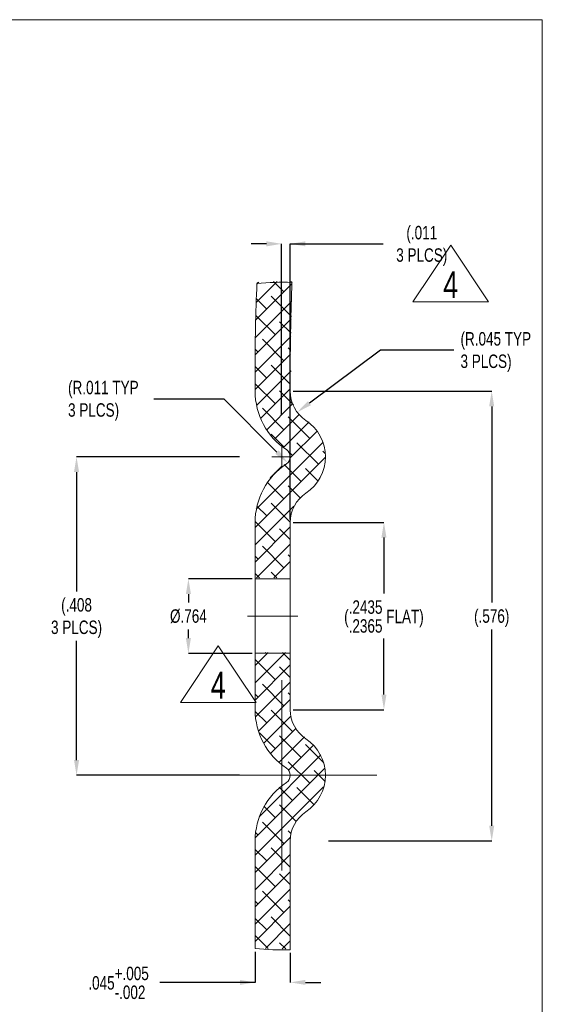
# Model space of a CAD drawing. Header units: inches. Extents: x 0 to 70.1, y 0 to 32.
# Tile 19 of 19: x 59.2 to 69.9, y 11.8 to 32. Entities that reach past the tile are written whole.
import ezdxf

# ---------------------------------------------------------------- set-up
doc = ezdxf.new("R2010")
doc.units = ezdxf.units.IN
doc.header["$LTSCALE"] = 4
doc.header["$MEASUREMENT"] = 0
doc.header["$PDSIZE"] = -1
doc.linetypes.add('CENTERX2', pattern=[0.8, 0.5, -0.1, 0.1, -0.1])
for name, color, linetype in [('BORDER', 7, 'Continuous'), ('CENTER', 4, 'Continuous'), ('DIMS', 150, 'Continuous'), ('GEOMETRY', 3, 'Continuous'), ('HATCH', 252, 'Continuous')]:
    doc.layers.add(name, color=color, linetype=linetype)
doc.styles.add('SLDTEXTSTYLE0', font='TXT', dxfattribs={"width": 0.75})
doc.dimstyles.new('SLDDIMSTYLE11', dxfattribs={"dimtxt": 0.551181, "dimasz": 0.624, "dimexe": 0, "dimexo": 0.0625, "dimgap": 0.137795, "dimtad": 0, "dimtih": 1, "dimtoh": 1, "dimdec": 3, "dimlfac": 0.0625, "dimrnd": 1e-09, "dimzin": 12, "dimdsep": 46, "dimtxsty": 'SLDTEXTSTYLE0', "dimsah": 1, "dimcen": 0.09, "dimadec": 0, "dimazin": 3, "dimtfac": 1, "dimtdec": 3, "dimtofl": 0, "dimtmove": 0, "dimatfit": 3, "dimfxl": 1, "dimfrac": 2, "dimtolj": 1, "dimtzin": 12, "dimarcsym": 0})
doc.dimstyles.new('SLDDIMSTYLE12', dxfattribs={"dimtxt": 0.551181, "dimasz": 0.624, "dimexe": 0, "dimexo": 0.0625, "dimgap": 0.137795, "dimtad": 0, "dimtih": 1, "dimtoh": 1, "dimdec": 3, "dimlfac": 0.0625, "dimrnd": 1e-09, "dimzin": 12, "dimdsep": 46, "dimtxsty": 'SLDTEXTSTYLE0', "dimsah": 1, "dimcen": 0, "dimadec": 0, "dimazin": 3, "dimtfac": 1, "dimtdec": 3, "dimtofl": 0, "dimtmove": 1, "dimatfit": 3, "dimfxl": 1, "dimfrac": 2, "dimtolj": 1, "dimtzin": 12, "dimarcsym": 0})
doc.dimstyles.new('SLDDIMSTYLE13', dxfattribs={"dimtxt": 0.551181, "dimasz": 0.624, "dimexe": 0, "dimexo": 0.0625, "dimgap": 0.137795, "dimtad": 0, "dimtih": 1, "dimtoh": 1, "dimdec": 3, "dimlfac": 0.0625, "dimrnd": 1e-09, "dimzin": 12, "dimdsep": 46, "dimtxsty": 'SLDTEXTSTYLE0', "dimsah": 1, "dimcen": 0.09, "dimadec": 0, "dimazin": 3, "dimtfac": 1, "dimtdec": 3, "dimtmove": 0, "dimatfit": 0, "dimfxl": 1, "dimfrac": 2, "dimtolj": 1, "dimtzin": 12, "dimarcsym": 0})
doc.dimstyles.new('SLDDIMSTYLE14', dxfattribs={"dimtxt": 0.551181, "dimasz": 0.624, "dimexe": 0, "dimexo": 0.0625, "dimgap": 0.137795, "dimtad": 0, "dimtih": 1, "dimtoh": 1, "dimdec": 3, "dimlfac": 0.0625, "dimrnd": 1e-09, "dimzin": 4, "dimdsep": 46, "dimtxsty": 'SLDTEXTSTYLE0', "dimsah": 1, "dimcen": 0.09, "dimadec": 0, "dimazin": 1, "dimtfac": 1, "dimtdec": 3, "dimtofl": 0, "dimtmove": 0, "dimatfit": 3, "dimfxl": 1, "dimfrac": 2, "dimtolj": 1, "dimtzin": 12, "dimarcsym": 0})
doc.dimstyles.new('SLDDIMSTYLE15', dxfattribs={"dimtxt": 0.551181, "dimasz": 0.624, "dimexe": 0, "dimexo": 0.0625, "dimgap": 0.137795, "dimtad": 0, "dimtih": 1, "dimtoh": 1, "dimdec": 4, "dimlfac": 0.0625, "dimrnd": 1e-09, "dimzin": 4, "dimdsep": 46, "dimtxsty": 'SLDTEXTSTYLE0', "dimsah": 1, "dimcen": 0.09, "dimadec": 0, "dimazin": 1, "dimlim": 1, "dimtp": 0.0035, "dimtm": 0.0035, "dimtfac": 1, "dimtdec": 4, "dimtmove": 0, "dimatfit": 0, "dimfxl": 1, "dimfrac": 2, "dimtolj": 1, "dimtzin": 12, "dimarcsym": 0})
doc.dimstyles.new('SLDDIMSTYLE16', dxfattribs={"dimtxt": 0.551181, "dimasz": 0.624, "dimexe": 0, "dimexo": 0.0625, "dimgap": 0.137795, "dimtad": 0, "dimtih": 1, "dimtoh": 1, "dimdec": 3, "dimlfac": 0.0625, "dimrnd": 1e-09, "dimzin": 12, "dimdsep": 46, "dimtxsty": 'SLDTEXTSTYLE0', "dimsah": 1, "dimcen": 0.09, "dimadec": 0, "dimazin": 3, "dimtol": 1, "dimtp": 0.005, "dimtm": 0.002, "dimtfac": 1, "dimtdec": 3, "dimtofl": 0, "dimtmove": 0, "dimatfit": 3, "dimfxl": 1, "dimfrac": 2, "dimtolj": 1, "dimtzin": 12, "dimarcsym": 0})
doc.dimstyles.new('SLDDIMSTYLE17', dxfattribs={"dimtxt": 0.551181, "dimasz": 0.624, "dimexe": 0, "dimexo": 0.0625, "dimgap": 0.137795, "dimtad": 0, "dimtih": 1, "dimtoh": 1, "dimdec": 3, "dimlfac": 0.5, "dimrnd": 1e-09, "dimzin": 12, "dimdsep": 46, "dimtxsty": 'SLDTEXTSTYLE0', "dimsah": 1, "dimcen": 0.09, "dimadec": 0, "dimazin": 3, "dimtfac": 1, "dimtdec": 3, "dimtofl": 0, "dimtmove": 0, "dimatfit": 3, "dimfxl": 1, "dimfrac": 2, "dimtolj": 1, "dimtzin": 12, "dimarcsym": 0})

# ---------------------------------------------------------------- blocks, each defined once
blk = doc.blocks.new('SW_SYMBOL_T#_4')
at = {"color": 0, "linetype": 'Continuous', "lineweight": 0}
for p, q in [((-47.2, 0), (126, 259.8)), ((126, 259.8), (299.2, 0)), ((-47.2, 0), (299.2, 0))]:
    blk.add_line(p, q, dxfattribs=at)
at = {"color": 0, "linetype": 'Continuous', "lineweight": 0, "insert": (126, 78.7), "char_height": 123.3, "attachment_point": 5, "style": 'SLDTEXTSTYLE0'}
blk.add_mtext('4', dxfattribs=at)
blk = doc.blocks.new('SW_HATCH_0')
at = {"color": 0, "linetype": 'Continuous', "lineweight": 18}
for p, q in [((-0.044, -1.458), (1.437, 0.023)), ((-0.022, -0.729), (0.829, 0.122)), ((0, 0), (0.085, 0.085)), ((0.048, 0.048), (0.016, 0.08)), ((1.109, -0.306), (0.685, 0.118)), ((1.438, 0.072), (1.388, 0.122)), ((-0.06, -2.181), (1.423, -0.698)), ((0.402, -1.013), (-0.018, -0.593)), ((1.411, -1.315), (0.578, -0.482)), ((-0.067, -2.895), (1.409, -1.42)), ((0.755, -2.073), (-0.039, -1.28)), ((1.397, -2.008), (0.932, -1.543)), ((1.109, -3.134), (0.225, -2.25)), ((0.048, -2.78), (-0.064, -2.668)), ((1.383, -2.702), (1.285, -2.604)), ((-0.072, -4.315), (1.38, -2.862)), ((0.402, -3.841), (-0.071, -3.368)), ((-0.006, -4.956), (1.399, -3.551)), ((1.368, -4.1), (0.578, -3.311)), ((0.755, -4.902), (-0.072, -4.074)), ((0.166, -5.49), (1.368, -4.289)), ((1.495, -4.934), (0.932, -4.371)), ((1.109, -5.962), (0.225, -5.078)), ((0.416, -5.948), (1.475, -4.889)), ((0.732, -6.339), (1.751, -5.32)), ((1.11, -6.669), (2.141, -5.637)), ((2.169, -6.316), (1.285, -5.432)), ((1.353, -7.132), (2.482, -6.003)), ((1.103, -6.664), (0.578, -6.139)), ((-0.028, -9.221), (2.718, -6.474)), ((2.523, -7.377), (1.639, -6.493)), ((2.806, -6.953), (2.7, -6.846)), ((-0.072, -9.972), (2.807, -7.093)), ((1.462, -7.023), (1.344, -6.904)), ((0.545, -7.94), (1.026, -7.459)), ((1.816, -8.084), (1.12, -7.388)), ((2.49, -8.051), (1.993, -7.553)), ((0.755, -7.73), (0.741, -7.716)), ((1.109, -8.791), (0.424, -8.106)), ((1.76, -8.735), (1.285, -8.26)), ((-0.072, -10.679), (1.511, -9.095)), ((0.402, -9.498), (-0.003, -9.093)), ((1.368, -9.757), (0.578, -8.968)), ((0.755, -10.559), (-0.072, -9.731)), ((-0.072, -11.386), (1.368, -9.946)), ((1.368, -10.464), (0.932, -10.028)), ((-0.013, -12.034), (1.368, -10.653)), ((1.109, -11.619), (0.225, -10.735)), ((0.048, -11.266), (-0.072, -11.145)), ((1.368, -11.171), (1.285, -11.089)), ((0.694, -12.034), (1.368, -11.36)), ((0.109, -12.034), (-0.072, -11.852)), ((0.816, -12.034), (0.578, -11.796)), ((-0.072, -15.629), (0.466, -15.09)), ((-0.072, -16.336), (1.173, -15.09)), ((0.402, -15.155), (0.337, -15.09)), ((1.368, -15.414), (1.044, -15.09)), ((0.755, -16.215), (-0.072, -15.388)), ((-0.072, -17.043), (1.368, -15.603)), ((1.368, -16.121), (0.932, -15.685)), ((-0.053, -17.731), (1.368, -16.31)), ((1.109, -17.276), (0.225, -16.392)), ((0.048, -16.923), (-0.072, -16.802)), ((1.368, -16.828), (1.285, -16.746)), ((0.075, -18.31), (1.368, -17.017)), ((0.402, -17.983), (-0.07, -17.511)), ((0.291, -18.801), (1.398, -17.694)), ((1.462, -18.337), (0.578, -17.453)), ((0.755, -19.044), (0.103, -18.392)), ((0.576, -19.223), (1.605, -18.194)), ((0.925, -19.581), (1.949, -18.558)), ((1.816, -19.397), (0.932, -18.514)), ((1.312, -19.901), (2.335, -18.879)), ((2.744, -19.619), (1.993, -18.867)), ((0.089, -21.831), (2.622, -19.298)), ((2.169, -20.458), (1.285, -19.574)), ((-0.071, -22.699), (2.79, -19.838)), ((2.786, -20.368), (2.346, -19.928)), ((-0.072, -23.407), (2.734, -20.601)), ((1.462, -21.165), (0.911, -20.614)), ((2.322, -21.318), (1.639, -20.635)), ((1.595, -22.005), (0.932, -21.342)), ((0.755, -21.872), (0.281, -21.399)), ((1.109, -22.933), (0.225, -22.049)), ((0.048, -22.579), (-0.056, -22.475)), ((1.393, -22.511), (1.285, -22.403)), ((-0.072, -24.114), (1.372, -22.67)), ((0.402, -23.64), (-0.072, -23.166)), ((-0.072, -24.821), (1.368, -23.381)), ((1.368, -23.899), (0.578, -23.11)), ((0.755, -24.701), (-0.072, -23.873)), ((-0.072, -25.528), (1.368, -24.088)), ((1.368, -24.606), (0.932, -24.17)), ((-0.072, -26.235), (1.368, -24.795)), ((1.109, -25.761), (0.225, -24.877)), ((0.048, -25.408), (-0.072, -25.287)), ((1.368, -25.313), (1.285, -25.231)), ((-0.072, -26.942), (1.368, -25.502)), ((0.402, -26.468), (-0.072, -25.995)), ((0.35, -27.227), (1.368, -26.209)), ((1.368, -26.727), (0.578, -25.938)), ((0.459, -27.233), (-0.072, -26.702)), ((1.182, -27.249), (0.932, -26.999)), ((1.036, -27.248), (1.368, -26.917))]:
    blk.add_line(p, q, dxfattribs=at)
at = {"color": 0, "linetype": 'Continuous', "lineweight": 18, "flags": 128}
blk.add_lwpolyline([(-0.072, -3.608), (-0.04, -3.576), (1.394, -2.141)], dxfattribs=at)
blk = doc.blocks.new('*D82')
at = {"layer": 'Defpoints', "color": 0}
for p in [(65.484, 24.384), (64.907, 23.953)]:
    blk.add_point(p, dxfattribs=at)
at = {"layer": 'DIMS', "color": 0, "linetype": 'Continuous', "lineweight": -2}
for p, q in [((66.615, 25.228), (65.157, 24.14)), ((68.116, 25.228), (66.615, 25.228))]:
    blk.add_line(p, q, dxfattribs=at)
at = {"layer": 'DIMS', "color": 0}
blk.add_solid([(65.126, 24.181), (65.188, 24.098), (64.907, 23.953)], dxfattribs=at)
at = {"layer": 'DIMS', "color": 0, "lineweight": 18, "insert": (68.253, 25.596), "char_height": 0.276, "attachment_point": 1, "style": 'SLDTEXTSTYLE0'}
blk.add_mtext('\\A1;(R.045 TYP\\P3 PLCS)', dxfattribs=at)
blk = doc.blocks.new('*D83')
at = {"layer": 'Defpoints', "color": 0}
for p in [(63.788, 23.039), (60.385, 16.509), (63.788, 16.509)]:
    blk.add_point(p, dxfattribs=at)
at = {"layer": 'DIMS', "color": 0, "linetype": 'Continuous', "lineweight": -2}
for p, q in [((63.726, 23.039), (60.385, 23.039)), ((60.385, 22.727), (60.385, 20.28)), ((60.385, 16.821), (60.385, 19.268)), ((63.726, 16.509), (60.385, 16.509))]:
    blk.add_line(p, q, dxfattribs=at)
at = {"layer": 'DIMS', "color": 0}
for points in [[(60.437, 22.727), (60.333, 22.727), (60.385, 23.039)], [(60.333, 16.821), (60.437, 16.821), (60.385, 16.509)]]:
    blk.add_solid(points, dxfattribs=at)
at = {"layer": 'DIMS', "color": 0, "lineweight": 18, "insert": (60.385, 20.142), "char_height": 0.276, "attachment_point": 2, "style": 'SLDTEXTSTYLE0'}
blk.add_mtext('\\A1;(.408\\P3 PLCS)', dxfattribs=at)
blk = doc.blocks.new('*D84')
at = {"layer": 'Defpoints', "color": 0}
for p in [(64.588, 23.039), (64.712, 22.914)]:
    blk.add_point(p, dxfattribs=at)
at = {"layer": 'DIMS', "color": 0, "linetype": 'Continuous', "lineweight": -2}
for p, q in [((61.97, 24.229), (63.402, 24.229)), ((63.402, 24.229), (64.492, 23.135))]:
    blk.add_line(p, q, dxfattribs=at)
at = {"layer": 'DIMS', "color": 0}
blk.add_solid([(64.455, 23.099), (64.529, 23.172), (64.712, 22.914)], dxfattribs=at)
at = {"layer": 'DIMS', "color": 0, "lineweight": 18, "insert": (60.211, 24.597), "char_height": 0.276, "attachment_point": 1, "style": 'SLDTEXTSTYLE0'}
blk.add_mtext('\\A1;(R.011 TYP\\P3 PLCS)', dxfattribs=at)
blk = doc.blocks.new('*D85')
at = {"layer": 'Defpoints', "color": 0}
for p in [(64.764, 27.405), (64.588, 23.839), (64.764, 21.694)]:
    blk.add_point(p, dxfattribs=at)
at = {"layer": 'DIMS', "color": 0, "linetype": 'Continuous', "lineweight": -2}
for p, q in [((64.276, 27.405), (63.964, 27.405)), ((64.588, 23.901), (64.588, 27.405)), ((64.764, 21.757), (64.764, 27.405)), ((64.764, 27.405), (66.666, 27.405)), ((65.076, 27.405), (65.388, 27.405))]:
    blk.add_line(p, q, dxfattribs=at)
at = {"layer": 'DIMS', "color": 0}
for points in [[(64.276, 27.353), (64.276, 27.457), (64.588, 27.405)], [(65.076, 27.457), (65.076, 27.353), (64.764, 27.405)]]:
    blk.add_solid(points, dxfattribs=at)
at = {"layer": 'DIMS', "color": 0, "lineweight": 18, "insert": (67.459, 27.773), "char_height": 0.276, "attachment_point": 2, "style": 'SLDTEXTSTYLE0'}
blk.add_mtext('\\A1;(.011\\P3 PLCS)', dxfattribs=at)
blk = doc.blocks.new('*D86')
at = {"layer": 'Defpoints', "color": 0}
for p in [(64.764, 21.694), (64.764, 17.854), (66.684, 17.854)]:
    blk.add_point(p, dxfattribs=at)
at = {"layer": 'DIMS', "color": 0, "linetype": 'Continuous', "lineweight": -2}
for p, q in [((64.827, 21.694), (66.684, 21.694)), ((66.684, 21.382), (66.684, 20.234)), ((66.684, 18.166), (66.684, 19.314)), ((64.827, 17.854), (66.684, 17.854))]:
    blk.add_line(p, q, dxfattribs=at)
at = {"layer": 'DIMS', "color": 0}
for points in [[(66.736, 21.382), (66.632, 21.382), (66.684, 21.694)], [(66.632, 18.166), (66.736, 18.166), (66.684, 17.854)]]:
    blk.add_solid(points, dxfattribs=at)
at = {"layer": 'DIMS', "color": 0, "lineweight": 18, "insert": (66.684, 20.096), "char_height": 0.276, "attachment_point": 2, "style": 'SLDTEXTSTYLE0'}
blk.add_mtext('\\A1;(\\S.2435^ .2365; FLAT)', dxfattribs=at)
blk = doc.blocks.new('*D87')
at = {"layer": 'Defpoints', "color": 0}
for p in [(64.044, 12.957), (64.764, 12.932), (64.044, 12.264)]:
    blk.add_point(p, dxfattribs=at)
at = {"layer": 'DIMS', "color": 0, "linetype": 'Continuous', "lineweight": -2}
for p, q in [((64.044, 12.894), (64.044, 12.264)), ((64.764, 12.869), (64.764, 12.264)), ((64.044, 12.264), (62.091, 12.264)), ((63.732, 12.264), (63.42, 12.264)), ((65.076, 12.264), (65.388, 12.264))]:
    blk.add_line(p, q, dxfattribs=at)
at = {"layer": 'DIMS', "color": 0}
for points in [[(63.732, 12.212), (63.732, 12.316), (64.044, 12.264)], [(65.076, 12.316), (65.076, 12.212), (64.764, 12.264)]]:
    blk.add_solid(points, dxfattribs=at)
at = {"layer": 'DIMS', "color": 0, "lineweight": 18, "insert": (61.246, 12.586), "char_height": 0.276, "attachment_point": 2, "style": 'SLDTEXTSTYLE0'}
blk.add_mtext('\\A1;.045\\S+.005^ -.002;', dxfattribs=at)
blk = doc.blocks.new('*D88')
at = {"layer": 'Defpoints', "color": 0}
for p in [(64.764, 24.384), (65.484, 15.164), (68.892, 15.164)]:
    blk.add_point(p, dxfattribs=at)
at = {"layer": 'DIMS', "color": 0, "linetype": 'Continuous', "lineweight": -2}
for p, q in [((64.827, 24.384), (68.892, 24.384)), ((68.892, 24.072), (68.892, 20.05)), ((68.892, 15.476), (68.892, 19.498)), ((65.547, 15.164), (68.892, 15.164))]:
    blk.add_line(p, q, dxfattribs=at)
at = {"layer": 'DIMS', "color": 0}
for points in [[(68.944, 24.072), (68.84, 24.072), (68.892, 24.384)], [(68.84, 15.476), (68.944, 15.476), (68.892, 15.164)]]:
    blk.add_solid(points, dxfattribs=at)
at = {"layer": 'DIMS', "color": 0, "lineweight": 18, "insert": (68.892, 19.912), "char_height": 0.276, "attachment_point": 2, "style": 'SLDTEXTSTYLE0'}
blk.add_mtext('\\A1;(.576)', dxfattribs=at)
blk = doc.blocks.new('*D89')
at = {"layer": 'Defpoints', "color": 0}
for p in [(64.044, 20.538), (62.677, 19.01), (64.044, 19.01)]:
    blk.add_point(p, dxfattribs=at)
at = {"layer": 'DIMS', "color": 0, "linetype": 'Continuous', "lineweight": -2}
for p, q in [((63.982, 20.538), (62.677, 20.538)), ((62.677, 20.226), (62.677, 20.05)), ((62.677, 19.322), (62.677, 19.498)), ((63.982, 19.01), (62.677, 19.01))]:
    blk.add_line(p, q, dxfattribs=at)
at = {"layer": 'DIMS', "color": 0}
for points in [[(62.729, 20.226), (62.625, 20.226), (62.677, 20.538)], [(62.625, 19.322), (62.729, 19.322), (62.677, 19.01)]]:
    blk.add_solid(points, dxfattribs=at)
at = {"layer": 'DIMS', "color": 0, "lineweight": 18, "insert": (62.677, 19.912), "char_height": 0.276, "attachment_point": 2, "style": 'SLDTEXTSTYLE0'}
blk.add_mtext('\\A1;%%c.764', dxfattribs=at)
blk = doc.blocks.new('SW_CENTERMARKSYMBOL_4')
at = {"color": 0, "linetype": 'Continuous', "lineweight": 18}
for q in [(-0.2, 0), (0, 0.2), (0, -0.2), (0.2, 0)]:
    blk.add_line((0, 0), q, dxfattribs=at)
blk = doc.blocks.new('SW_CENTERMARKSYMBOL_5')
at = {"color": 0, "linetype": 'Continuous', "lineweight": 18}
for p, q in [((0, 1.6), (0, 1.952)), ((0, 0), (0, 1.6)), ((-1.6, 0), (-1.952, 0)), ((0, 0), (-1.6, 0)), ((0, 0), (0, -1.6)), ((0, 0), (1.6, 0)), ((1.6, 0), (1.952, 0)), ((0, -1.6), (0, -1.952))]:
    blk.add_line(p, q, dxfattribs=at)

msp = doc.modelspace()

# ---------------------------------------------------------------- linework, layer by layer
at = {"layer": 'BORDER', "linetype": 'Continuous', "lineweight": 18}
for p, q in [((69.92871, 32), (27.92871, 32)), ((69.92871, 0), (69.92871, 32))]:
    msp.add_line(p, q, dxfattribs=at)
at = {"layer": 'CENTER', "linetype": 'CENTERX2', "lineweight": 18}
msp.add_line((64.92166, 19.77409), (63.8867, 19.77409), dxfattribs=at)
at = {"layer": 'GEOMETRY', "linetype": 'Continuous', "lineweight": 18}
for p, q in [((64.04418, 24.75112), (64.04395, 24.78355)), ((64.04418, 24.75112), (64.04418, 24.38381)), ((64.76418, 24.75112), (64.76388, 24.79376)), ((64.76418, 24.75112), (64.76418, 24.38381)), ((64.04418, 20.53809), (64.04418, 21.6941)), ((64.76418, 20.53809), (64.76418, 21.6941)), ((64.04418, 20.53809), (64.76418, 20.53809)), ((64.04418, 20.53809), (64.04418, 19.01009)), ((64.76418, 20.53809), (64.76418, 19.01009)), ((64.76418, 19.01009), (64.04418, 19.01009)), ((64.04418, 17.8541), (64.04418, 19.01009)), ((64.76418, 17.8541), (64.76418, 19.01009)), ((64.04418, 15.16438), (64.04418, 12.95684)), ((64.76418, 15.16438), (64.76418, 12.93182))]:
    msp.add_line(p, q, dxfattribs=at)
for centre, radius, start, end in [((100.96568, 24.92367), 36.922, 177.406288, 180.217444), ((64.64152, 19.77401), 6.84345, 88.675982, 94.693834), ((111.89052, 24.77985), 47.12664, 177.767515, 179.983088), ((65.48418, 24.38381), 1.44, 180.000008, 236.326759), ((65.48418, 24.38381), 0.72, 179.999933, 236.326859), ((64.58818, 23.03895), 0.896, 303.673227, 56.326773), ((64.58818, 23.03895), 0.176, 303.673201, 56.326799), ((65.48418, 21.6941), 1.44, 123.673153, 180.000033), ((65.48418, 21.6941), 0.72, 123.673141, 180.000067), ((65.48418, 17.85409), 1.44, 179.999964, 236.326803), ((65.48418, 17.85409), 0.72, 179.999974, 236.326771), ((64.58818, 16.50924), 0.896, 303.673208, 56.326792), ((64.58818, 16.50924), 0.176, 303.673201, 56.326799), ((65.48418, 15.16438), 1.44, 123.673197, 180.000013), ((65.48418, 15.16438), 0.72, 123.673229, 180.000026), ((64.64152, 19.77426), 6.84353, 264.992559, 271.027007)]:
    msp.add_arc(centre, radius, start, end, dxfattribs=at)

# ---------------------------------------------------------------- block references
at = {"layer": 'CENTER', "linetype": 'Continuous', "lineweight": 18}
for name, p in [('SW_CENTERMARKSYMBOL_4', (64.58818, 23.03895)), ('SW_CENTERMARKSYMBOL_5', (64.58818, 16.50924))]:
    msp.add_blockref(name, p, dxfattribs=at)
at = {"layer": 'DIMS', "linetype": 'Continuous', "lineweight": 0, "xscale": 0.0044707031, "yscale": 0.0044707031, "zscale": 0.0044707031}
for p in [(67.4879, 26.21516), (62.72579, 18.00524)]:
    msp.add_blockref('SW_SYMBOL_T#_4', p, dxfattribs=at)
at = {"layer": 'HATCH', "linetype": 'Continuous', "lineweight": 18, "xscale": 0.5, "yscale": 0.5, "zscale": 0.5}
msp.add_blockref('SW_HATCH_0', (64.08092, 26.57481), dxfattribs=at)

# ---------------------------------------------------------------- dimensions: what is measured, and where the dimension line sits
at = {"layer": 'DIMS', "linetype": 'Continuous', "lineweight": 18}
dim = msp.add_linear_dim(base=(64.76418, 27.40485), p1=(64.58818, 23.83895), p2=(64.76418, 21.69409), text='(<>\\P3 PLCS)', dimstyle='SLDDIMSTYLE14', override={"dimtxt": 0.276, "dimasz": 0.312}, dxfattribs=at)
dim.commit()
dim.dimension.update_dxf_attribs({"geometry": '*D85', "text_midpoint": (67.45903, 27.40485), "dimtype": 160})
for center, mpoint, dimstyle, picture, middle in [((65.48418, 24.38381), (64.90741, 23.95284), 'SLDDIMSTYLE11', '*D82', (69.13322, 25.22842)), ((64.58818, 23.03895), (64.71244, 22.91431), 'SLDDIMSTYLE13', '*D84', (61.02135, 24.22856))]:
    dim = msp.add_radius_dim(center=center, mpoint=mpoint, text='(<> TYP\\P3 PLCS)', dimstyle=dimstyle, override={"dimtxt": 0.276, "dimasz": 0.312}, dxfattribs=at)
    dim.commit()
    dim.dimension.update_dxf_attribs({"geometry": picture, "text_midpoint": middle, "dimtype": 164})
for base, p1, p2, text, dimstyle, picture, middle in [((68.89196, 15.16438), (64.76418, 24.38381), (65.48418, 15.16438), '(<>)', 'SLDDIMSTYLE12', '*D88', (68.89196, 19.77409)), ((60.38545, 16.50924), (63.78818, 23.03895), (63.78818, 16.50924), '(<>\\P3 PLCS)', 'SLDDIMSTYLE12', '*D83', (60.38545, 19.77409)), ((66.68387, 17.85409), (64.76418, 21.69409), (64.76418, 17.85409), '(<> FLAT)', 'SLDDIMSTYLE15', '*D86', (66.68387, 19.77409)), ((62.67727, 19.01009), (64.04418, 20.53809), (64.04418, 19.01009), '%%c<>', 'SLDDIMSTYLE17', '*D89', (62.67727, 19.77409))]:
    dim = msp.add_linear_dim(base=base, p1=p1, p2=p2, angle=90, text=text, dimstyle=dimstyle, override={"dimtxt": 0.276, "dimasz": 0.312}, dxfattribs=at)
    dim.commit()
    dim.dimension.update_dxf_attribs({"geometry": picture, "text_midpoint": middle, "dimtype": 160})
dim = msp.add_linear_dim(base=(64.04418, 12.26402), p1=(64.76418, 12.93182), p2=(64.04418, 12.95684), dimstyle='SLDDIMSTYLE16', override={"dimtxt": 0.276, "dimasz": 0.312}, dxfattribs=at)
dim.commit()
dim.dimension.update_dxf_attribs({"geometry": '*D87', "text_midpoint": (61.24599, 12.26402), "dimtype": 160})

doc.saveas('drawing.dxf')
